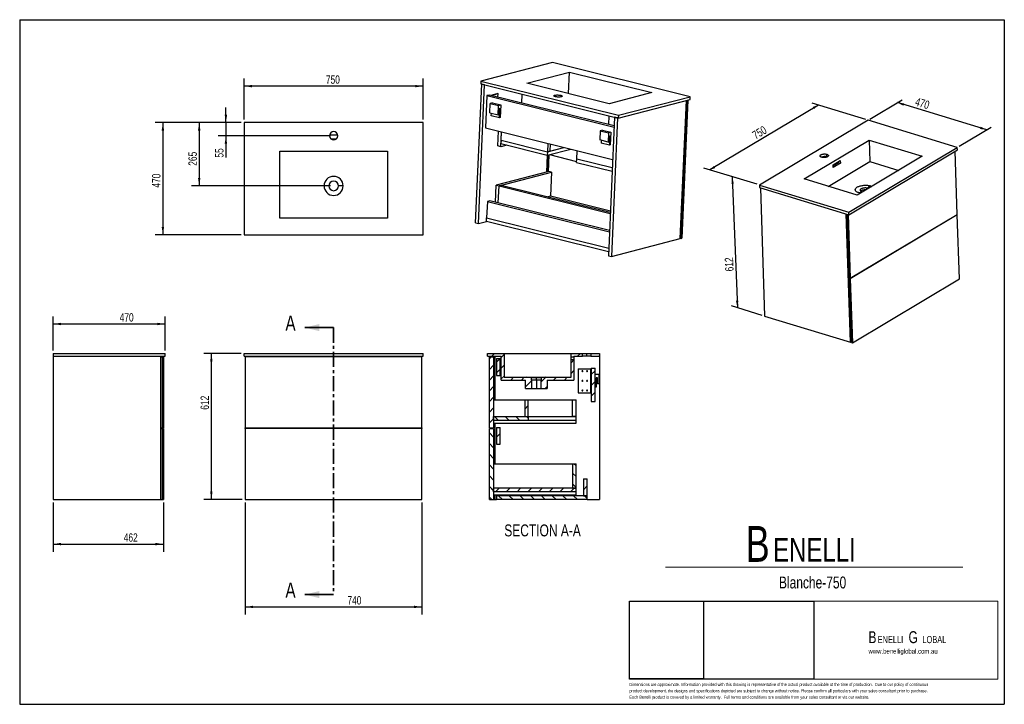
# Model space of a CAD drawing. Header units: millimetres. Extents: x 3 to 415, y 5 to 292.
import ezdxf

# ---------------------------------------------------------------- set-up
doc = ezdxf.new("R2010")
doc.units = ezdxf.units.MM
doc.linetypes.add('CENTER', pattern=[10.16, 6.35, -1.27, 1.27, -1.27])
doc.layers.add('FORMAT', color=179, linetype='Continuous')
doc.layers.add('LAYER_1', color=179, linetype='Continuous')
doc.styles.add('SLDTEXTSTYLE0', font='TXT', dxfattribs={"width": 0.75})
doc.dimstyles.new('SLDDIMSTYLE0', dxfattribs={"dimtxt": 3.5, "dimasz": 3.302, "dimexe": 0, "dimexo": 0.0625, "dimgap": 0.875, "dimtad": 1, "dimlfac": 10, "dimrnd": 1e-09, "dimzin": 12, "dimdsep": 46, "dimtxsty": 'SLDTEXTSTYLE0', "dimsah": 1, "dimcen": 0.09, "dimadec": 0, "dimazin": 3, "dimtfac": 1, "dimtdec": 0, "dimtofl": 0, "dimtmove": 0, "dimatfit": 3, "dimfxl": 0, "dimfrac": 2, "dimtolj": 1, "dimtzin": 12, "dimarcsym": 0})
doc.dimstyles.new('SLDDIMSTYLE1', dxfattribs={"dimtxt": 3.5, "dimasz": 3.302, "dimexe": 0, "dimexo": 0.0625, "dimgap": 0.875, "dimtad": 1, "dimlfac": 10, "dimrnd": 1e-09, "dimzin": 12, "dimdsep": 46, "dimtxsty": 'SLDTEXTSTYLE0', "dimsah": 1, "dimcen": 0.09, "dimadec": 0, "dimazin": 3, "dimtfac": 1, "dimtdec": 0, "dimtmove": 0, "dimatfit": 0, "dimfxl": 0, "dimfrac": 2, "dimtolj": 1, "dimtzin": 12, "dimarcsym": 0})

# ---------------------------------------------------------------- blocks, each defined once
blk = doc.blocks.new('Block8')
at = {"layer": 'FORMAT', "color": 179, "lineweight": 18}
for p, q in [((407.62, 51.8), (253.44, 51.8)), ((253.44, 51.8), (253.44, 19.17)), ((407.62, 19.17), (407.62, 51.8)), ((253.44, 19.17), (407.62, 19.17))]:
    blk.add_line(p, q, dxfattribs=at)
blk = doc.blocks.new('BLOCK 2')
at = {"layer": 'LAYER_1', "color": 179, "lineweight": 18}
for p, q in [((407.62, 51.8), (253.44, 51.8)), ((253.44, 51.8), (253.44, 19.17)), ((407.62, 19.17), (407.62, 51.8)), ((253.44, 19.17), (407.62, 19.17))]:
    blk.add_line(p, q, dxfattribs=at)
at = {"color": 7, "linetype": 'Continuous'}
blk.add_blockref('Block8', (0, 0), dxfattribs=at)
blk = doc.blocks.new('SW_NOTE_0')
at = {"layer": 'FORMAT', "color": 0, "attachment_point": 1, "style": 'SLDTEXTSTYLE0'}
for s, insert, char_height in [('B', (0, 19.34), 15), ('ENELLI', (11.48, 14.36), 10)]:
    blk.add_mtext(s, dxfattribs=dict(at, insert=insert, char_height=char_height))
blk = doc.blocks.new('SW_NOTE_0_1')
at = {"layer": 'FORMAT', "color": 0, "attachment_point": 1, "style": 'SLDTEXTSTYLE0'}
for s, insert, char_height in [('B', (0, 6.45), 5), ('ENELLI', (3.83, 4.45), 3), ('G', (16.78, 6.45), 5), ('LOBAL', (22.59, 4.45), 3)]:
    blk.add_mtext(s, dxfattribs=dict(at, insert=insert, char_height=char_height))
blk = doc.blocks.new('_D')
at = {"layer": 'FORMAT'}
for p, q in [((95.66, 249.12), (59.76, 249.12)), ((62.93, 249.12), (62.93, 202.12)), ((95.66, 202.12), (59.76, 202.12))]:
    blk.add_line(p, q, dxfattribs=at)
for points in [[(62.93, 249.12), (62.42, 245.81), (63.44, 245.81)], [(62.93, 202.12), (63.44, 205.42), (62.42, 205.42)]]:
    blk.add_solid(points, dxfattribs=at)
at = {"layer": 'FORMAT', "insert": (58.42, 221.88), "char_height": 3.5, "attachment_point": 1, "rotation": 90, "style": 'SLDTEXTSTYLE0'}
blk.add_mtext('470', dxfattribs=at)
blk = doc.blocks.new('_D_1')
at = {"layer": 'FORMAT'}
for p, q in [((96.93, 250.39), (96.93, 267.58)), ((171.93, 264.41), (96.93, 264.41)), ((171.93, 250.39), (171.93, 267.58))]:
    blk.add_line(p, q, dxfattribs=at)
for points in [[(96.93, 264.41), (100.23, 263.9), (100.23, 264.91)], [(171.93, 264.41), (168.63, 264.91), (168.63, 263.9)]]:
    blk.add_solid(points, dxfattribs=at)
at = {"layer": 'FORMAT', "insert": (131.19, 268.92), "char_height": 3.5, "attachment_point": 1, "style": 'SLDTEXTSTYLE0'}
blk.add_mtext('750', dxfattribs=at)
blk = doc.blocks.new('_D_2')
at = {"layer": 'FORMAT'}
for p, q in [((89.31, 249.12), (89.31, 255.47)), ((95.66, 249.12), (86.14, 249.12)), ((89.31, 249.12), (89.31, 243.62)), ((133.16, 243.62), (86.14, 243.62)), ((89.31, 243.62), (89.31, 234.46))]:
    blk.add_line(p, q, dxfattribs=at)
for points in [[(89.31, 249.12), (89.82, 252.42), (88.81, 252.42)], [(89.31, 243.62), (88.81, 240.31), (89.82, 240.31)]]:
    blk.add_solid(points, dxfattribs=at)
at = {"layer": 'FORMAT', "insert": (84.8, 234.46), "char_height": 3.5, "attachment_point": 1, "rotation": 90, "style": 'SLDTEXTSTYLE0'}
blk.add_mtext('55', dxfattribs=at)
blk = doc.blocks.new('_D_3')
at = {"layer": 'FORMAT'}
for p, q in [((95.66, 249.12), (74.96, 249.12)), ((78.14, 249.12), (78.14, 222.62)), ((133.16, 222.62), (74.96, 222.62))]:
    blk.add_line(p, q, dxfattribs=at)
for points in [[(78.14, 249.12), (77.63, 245.81), (78.65, 245.81)], [(78.14, 222.62), (78.65, 225.92), (77.63, 225.92)]]:
    blk.add_solid(points, dxfattribs=at)
at = {"layer": 'FORMAT', "insert": (73.63, 231.06), "char_height": 3.5, "attachment_point": 1, "rotation": 90, "style": 'SLDTEXTSTYLE0'}
blk.add_mtext('265', dxfattribs=at)
blk = doc.blocks.new('_D_4')
at = {"layer": 'FORMAT'}
for p, q in [((97.43, 89.97), (97.43, 43.07)), ((171.43, 89.97), (171.43, 43.07)), ((97.43, 46.24), (171.43, 46.24))]:
    blk.add_line(p, q, dxfattribs=at)
for points in [[(97.43, 46.24), (100.73, 45.74), (100.73, 46.75)], [(171.43, 46.24), (168.13, 46.75), (168.13, 45.74)]]:
    blk.add_solid(points, dxfattribs=at)
at = {"layer": 'FORMAT', "insert": (140.2, 50.76), "char_height": 3.5, "attachment_point": 1, "style": 'SLDTEXTSTYLE0'}
blk.add_mtext('740', dxfattribs=at)
blk = doc.blocks.new('_D_5')
at = {"layer": 'FORMAT'}
for p, q in [((95.66, 152.44), (80.04, 152.44)), ((83.22, 91.24), (83.22, 152.44)), ((96.16, 91.24), (80.04, 91.24))]:
    blk.add_line(p, q, dxfattribs=at)
for points in [[(83.22, 152.44), (82.71, 149.14), (83.73, 149.14)], [(83.22, 91.24), (83.73, 94.55), (82.71, 94.55)]]:
    blk.add_solid(points, dxfattribs=at)
at = {"layer": 'FORMAT', "insert": (78.71, 128.86), "char_height": 3.5, "attachment_point": 1, "rotation": 90, "style": 'SLDTEXTSTYLE0'}
blk.add_mtext('612', dxfattribs=at)
blk = doc.blocks.new('_D_6')
at = {"layer": 'FORMAT'}
for p, q in [((16.93, 153.71), (16.93, 167.94)), ((63.93, 153.71), (63.93, 167.94)), ((16.93, 164.77), (63.93, 164.77))]:
    blk.add_line(p, q, dxfattribs=at)
for points in [[(16.93, 164.77), (20.23, 164.26), (20.23, 165.28)], [(63.93, 164.77), (60.63, 165.28), (60.63, 164.26)]]:
    blk.add_solid(points, dxfattribs=at)
at = {"layer": 'FORMAT', "insert": (44.82, 169.28), "char_height": 3.5, "attachment_point": 1, "style": 'SLDTEXTSTYLE0'}
blk.add_mtext('470', dxfattribs=at)
blk = doc.blocks.new('_D_7')
at = {"layer": 'FORMAT'}
for p, q in [((16.93, 89.97), (16.93, 69.38)), ((63.13, 89.97), (63.13, 69.38)), ((16.93, 72.56), (63.13, 72.56))]:
    blk.add_line(p, q, dxfattribs=at)
for points in [[(16.93, 72.56), (20.23, 72.05), (20.23, 73.07)], [(63.13, 72.56), (59.83, 73.07), (59.83, 72.05)]]:
    blk.add_solid(points, dxfattribs=at)
at = {"layer": 'FORMAT', "insert": (46.54, 77.07), "char_height": 3.5, "attachment_point": 1, "style": 'SLDTEXTSTYLE0'}
blk.add_mtext('462', dxfattribs=at)
blk = doc.blocks.new('_D_8')
at = {"layer": 'FORMAT'}
for p, q in [((359.01, 250.61), (372.48, 258.65)), ((407.91, 246.12), (370.55, 257.5)), ((396.37, 239.23), (409.83, 247.27))]:
    blk.add_line(p, q, dxfattribs=at)
for points in [[(370.55, 257.5), (373.03, 256.22), (373.32, 257.19)], [(407.91, 246.12), (405.43, 247.41), (405.13, 246.44)]]:
    blk.add_solid(points, dxfattribs=at)
at = {"layer": 'FORMAT', "insert": (378.68, 259.74), "char_height": 3.5, "attachment_point": 1, "rotation": 343.055, "style": 'SLDTEXTSTYLE0'}
blk.add_mtext('470', dxfattribs=at)
blk = doc.blocks.new('_D_9')
at = {"layer": 'FORMAT'}
for p, q in [((337.41, 256.5), (291.95, 229.33)), ((357.23, 250.46), (334.89, 257.27)), ((311.77, 223.29), (289.43, 230.1))]:
    blk.add_line(p, q, dxfattribs=at)
for points in [[(337.41, 256.5), (335.15, 255.74), (335.67, 254.86)], [(291.95, 229.33), (294.21, 230.09), (293.69, 230.97)]]:
    blk.add_solid(points, dxfattribs=at)
at = {"layer": 'FORMAT', "insert": (309.34, 244.98), "char_height": 3.5, "attachment_point": 1, "rotation": 30.8573, "style": 'SLDTEXTSTYLE0'}
blk.add_mtext('750', dxfattribs=at)
blk = doc.blocks.new('_D_10')
at = {"layer": 'FORMAT'}
for p, q in [((311.77, 223.29), (298.86, 227.23)), ((301.38, 226.46), (303.53, 171.55)), ((313.92, 168.39), (301.01, 172.32))]:
    blk.add_line(p, q, dxfattribs=at)
for points in [[(301.38, 226.46), (300.99, 223.48), (302.01, 223.52)], [(303.53, 171.55), (303.92, 174.54), (302.91, 174.5)]]:
    blk.add_solid(points, dxfattribs=at)
at = {"layer": 'FORMAT', "insert": (298.42, 186.73), "char_height": 3.5, "attachment_point": 1, "rotation": 92.2384, "style": 'SLDTEXTSTYLE0'}
blk.add_mtext('612', dxfattribs=at)

msp = doc.modelspace()

# ---------------------------------------------------------------- hatches: boundary and pattern name
at = {"layer": 'FORMAT', "linetype": 'Continuous', "lineweight": 18}
h = msp.add_hatch(dxfattribs=at)
h.set_pattern_fill('ANSI31', color=256, style=0)
h.paths.add_polyline_path([(217.3095, 137.744), (217.3095, 141.244), (217.3319, 141.244), (217.3319, 142.144), (215.3319, 142.444), (205.8319, 142.444), (205.8319, 152.444), (198.8319, 152.444), (198.8319, 151.244), (204.6319, 151.244), (204.6319, 141.244), (214.8319, 141.244), (214.8319, 137.744)], flags=0)
h = msp.add_hatch(dxfattribs=at)
h.set_pattern_fill('ANSI31', color=256, style=0)
h.paths.add_polyline_path([(201.4319, 121.244), (201.4319, 151.044), (199.6319, 151.044), (199.6319, 121.244)], flags=0)
h = msp.add_hatch(dxfattribs=at)
h.set_pattern_fill('ANSI31', color=256, style=0)
h.paths.add_polyline_path([(202.6319, 143.244), (204.2319, 143.244), (204.2319, 150.244), (202.6319, 150.244)], flags=0)
h = msp.add_hatch(dxfattribs=at)
h.set_pattern_fill('ANSI31', color=256, style=0)
h.paths.add_polyline_path([(221.3543, 141.244), (221.3543, 137.744), (223.8319, 137.744), (223.8319, 141.244), (235.0319, 141.244), (235.0319, 149.744), (233.8319, 149.744), (233.8319, 142.444), (223.3319, 142.444), (221.3319, 142.144), (221.3319, 141.244)], flags=0)
h = msp.add_hatch(dxfattribs=at)
h.set_pattern_fill('ANSI31', color=256, style=0)
h.paths.add_polyline_path([(235.0319, 150.944), (235.0319, 151.244), (238.5819, 151.244), (238.5819, 152.444), (233.8319, 152.444), (233.8319, 150.944)], flags=0)
h = msp.add_hatch(dxfattribs=at)
h.set_pattern_fill('ANSI31', color=256, style=0)
h.paths.add_polyline_path([(242.0819, 152.444), (242.0819, 151.244), (245.8319, 151.244), (245.8319, 152.444)], flags=0)
h = msp.add_hatch(dxfattribs=at)
h.set_pattern_fill('ANSI31', color=256, style=0)
h.paths.add_polyline_path([(242.3319, 132.244), (243.9319, 132.244), (243.9319, 146.244), (242.3319, 146.244)], flags=0)
h = msp.add_hatch(dxfattribs=at)
h.set_pattern_fill('ANSI31', color=256, style=0)
h.paths.add_polyline_path([(215.9319, 132.994), (214.4319, 132.994), (214.4319, 125.994), (215.9319, 125.994)], flags=0)
h = msp.add_hatch(dxfattribs=at)
h.set_pattern_fill('ANSI31', color=256, angle=90, style=0)
h.paths.add_polyline_path([(201.4319, 125.994), (201.4319, 124.494), (215.9319, 124.494), (215.9319, 125.994)], flags=0)
h = msp.add_hatch(dxfattribs=at)
h.set_pattern_fill('ANSI31', color=256, angle=90, style=0)
h.paths.add_polyline_path([(201.4319, 91.244), (201.4319, 121.044), (199.6319, 121.044), (199.6319, 91.244)], flags=0)
h = msp.add_hatch(dxfattribs=at)
h.set_pattern_fill('ANSI31', color=256, style=0)
h.paths.add_polyline_path([(202.6319, 114.444), (204.2319, 114.444), (204.2319, 121.444), (202.6319, 121.444)], flags=0)
h = msp.add_hatch(dxfattribs=at)
h.set_pattern_fill('ANSI31', color=256, angle=90, style=0)
h.paths.add_polyline_path([(235.9319, 106.194), (234.4319, 106.194), (234.4319, 95.994), (235.9319, 95.994)], flags=0)
h = msp.add_hatch(dxfattribs=at)
h.set_pattern_fill('ANSI31', color=256, style=0)
h.paths.add_polyline_path([(239.0319, 92.844), (240.6319, 92.844), (240.6319, 99.844), (239.0319, 99.844)], flags=0)
h = msp.add_hatch(dxfattribs=at)
h.set_pattern_fill('ANSI31', color=256, style=0)
h.paths.add_polyline_path([(235.9319, 94.494), (235.9319, 95.994), (201.4319, 95.994), (201.4319, 94.494)], flags=0)
h = msp.add_hatch(dxfattribs=at)
h.set_pattern_fill('ANSI31', color=256, angle=90, style=0)
h.paths.add_polyline_path([(240.6319, 91.244), (240.6319, 92.844), (202.6319, 92.844), (202.6319, 91.244)], flags=0)

# ---------------------------------------------------------------- linework, layer by layer
at = {"color": 7, "linetype": 'Continuous', "lineweight": 25}
for p, q in [((226.1131, 274.2906), (196.0876, 266.5158)), ((283.7261, 259.9715), (226.1131, 274.2906)), ((215.2763, 265.6371), (233.1638, 270.2689)), ((232.7707, 261.2891), (233.1638, 270.2689)), ((233.1638, 270.2689), (267.7316, 261.6774)), ((193.8795, 207.2053), (196.4209, 265.2593)), ((195.1085, 206.8998), (197.65, 264.9538)), ((196.0876, 266.5158), (196.0368, 265.3548)), ((196.0368, 265.3548), (253.6498, 251.0357)), ((196.0876, 266.5158), (253.7007, 252.1968)), ((197.65, 264.9538), (196.4209, 265.2593)), ((249.8441, 257.0456), (215.2763, 265.6371)), ((198.652, 260.4303), (198.059, 246.8844)), ((199.6741, 260.695), (198.652, 260.4303)), ((198.652, 260.4303), (251.8516, 247.2081)), ((251.874, 247.7213), (199.6741, 260.695)), ((203.175, 261.3145), (200.2396, 260.5544)), ((200.3548, 260.5258), (203.2903, 261.2859)), ((202.1419, 260.0816), (202.1425, 260.0905)), ((202.2577, 260.0619), (202.1425, 260.0905)), ((202.2577, 260.0619), (202.2572, 260.053)), ((203.175, 261.3145), (203.2903, 261.2859)), ((203.2257, 259.8123), (203.2903, 261.2859)), ((213.2228, 257.3276), (213.3854, 261.043)), ((267.7316, 261.6774), (249.8441, 257.0456)), ((253.7007, 252.1968), (283.7261, 259.9715)), ((283.6753, 258.8105), (283.7261, 259.9715)), ((199.8766, 253.282), (200.046, 257.1523)), ((201.0042, 257.4004), (200.046, 257.1523)), ((200.046, 257.1523), (203.5028, 256.2932)), ((201.0042, 257.4004), (204.461, 256.5413)), ((203.3333, 252.4229), (203.5028, 256.2932)), ((203.5028, 256.2932), (204.461, 256.5413)), ((204.461, 256.5413), (204.2281, 251.2197)), ((253.6498, 251.0357), (283.6753, 258.8105)), ((279.5998, 200.5542), (282.1326, 258.411)), ((282.452, 258.4937), (281.19, 229.6639)), ((282.7715, 258.5764), (281.5094, 229.7466)), ((199.8766, 253.282), (203.3333, 252.4229)), ((200.4519, 251.9961), (200.5014, 253.1268)), ((203.9086, 251.137), (200.4519, 251.9961)), ((203.6528, 252.5056), (203.3333, 252.4229)), ((203.7586, 254.9245), (203.6528, 252.5056)), ((204.0781, 255.0072), (203.7586, 254.9245)), ((203.9086, 251.137), (204.0781, 255.0072)), ((249.6342, 248.278), (249.7969, 251.9933)), ((253.7007, 252.1968), (253.6498, 251.0357)), ((96.9317, 249.1164), (96.9317, 202.1164)), ((171.9317, 249.1164), (96.9317, 249.1164)), ((171.9317, 202.1164), (171.9317, 249.1164)), ((204.2281, 251.2197), (203.9086, 251.137)), ((252.0367, 251.4366), (249.4952, 193.3826)), ((253.2657, 251.1312), (250.7243, 193.0772)), ((253.2657, 251.1312), (252.0367, 251.4366)), ((358.2426, 250.1504), (312.7783, 222.9866)), ((395.5958, 238.7696), (358.2426, 250.1504)), ((136.1558, 243.9164), (132.7076, 243.9164)), ((198.059, 246.8844), (251.2586, 233.6622)), ((203.2473, 239.3367), (203.5183, 245.5275)), ((204.3995, 239.0503), (204.6705, 245.2411)), ((204.5181, 241.7595), (204.6705, 245.2411)), ((246.0596, 245.7161), (245.8902, 241.8459)), ((247.0178, 245.9643), (246.0596, 245.7161)), ((246.0596, 245.7161), (249.5164, 244.857)), ((247.0178, 245.9643), (250.4746, 245.1051)), ((249.5164, 244.857), (249.3469, 240.9867)), ((250.4746, 245.1051), (249.5164, 244.857)), ((249.6664, 241.0694), (249.7723, 243.4884)), ((249.7723, 243.4884), (250.0917, 243.5711)), ((250.0917, 243.5711), (249.9222, 239.7008)), ((250.4746, 245.1051), (250.2417, 239.7835)), ((133.2602, 242.3164), (135.6033, 242.3164)), ((204.3995, 239.0503), (203.2473, 239.3367)), ((206.9051, 239.6991), (204.3995, 239.0503)), ((204.5181, 241.7595), (204.4546, 240.3082)), ((204.4546, 240.3082), (223.8894, 235.4779)), ((204.5181, 241.7595), (223.9529, 236.9292)), ((224.1053, 240.4108), (223.9529, 236.9292)), ((225.0425, 240.1779), (224.9112, 237.1773)), ((249.3469, 240.9867), (245.8902, 241.8459)), ((246.515, 241.6906), (246.4655, 240.5599)), ((249.9222, 239.7008), (246.4655, 240.5599)), ((249.3469, 240.9867), (249.6664, 241.0694)), ((250.2417, 239.7835), (249.9222, 239.7008)), ((331.4082, 225.5136), (358.6867, 241.8119)), ((358.6867, 241.8119), (380.9397, 235.0318)), ((358.6867, 241.8119), (358.9879, 232.8108)), ((111.9317, 209.1164), (111.9317, 237.1164)), ((111.9317, 237.1164), (156.9317, 237.1164)), ((156.9317, 237.1164), (156.9317, 209.1164)), ((223.7126, 228.3738), (224.0251, 235.513)), ((223.8894, 235.4779), (233.7157, 238.0223)), ((223.9529, 236.9292), (223.8894, 235.4779)), ((223.9529, 236.9292), (230.8882, 238.725)), ((224.9112, 237.1773), (223.9529, 236.9292)), ((224.0624, 228.4644), (224.3749, 235.6036)), ((224.5655, 235.6529), (224.253, 228.5137)), ((224.7706, 235.706), (236.1995, 232.8655)), ((224.9112, 237.1773), (230.8882, 238.725)), ((236.2437, 233.8745), (236.3961, 237.3561)), ((340.9785, 234.7904), (340.9424, 235.8705)), ((350.1316, 211.6058), (395.5958, 238.7696)), ((350.1677, 210.5257), (395.6319, 237.6894)), ((380.9397, 235.0318), (353.6612, 218.7336)), ((395.5965, 210.6989), (394.7118, 237.1397)), ((395.6319, 237.6894), (395.5958, 238.7696)), ((236.1802, 232.4231), (236.2437, 233.8745)), ((236.1802, 232.4231), (251.0426, 228.7292)), ((251.1061, 230.1806), (236.2437, 233.8745)), ((341.1305, 234.7378), (340.9785, 234.7904)), ((341.5849, 222.413), (358.9879, 232.8108)), ((343.5771, 231.4072), (346.6081, 233.2181)), ((343.6133, 230.327), (343.5771, 231.4072)), ((343.585, 231.1706), (345.6905, 232.4285)), ((346.6442, 232.1379), (343.6133, 230.327)), ((345.6905, 232.4285), (345.6826, 232.6651)), ((345.6905, 232.4285), (346.6442, 232.1379)), ((346.6081, 233.2181), (346.6442, 232.1379)), ((358.9879, 232.8108), (371.0641, 229.1314)), ((224.5671, 228.5951), (202.5272, 222.8881)), ((203.6795, 222.6017), (225.7194, 228.3087)), ((225.7194, 228.3087), (224.5671, 228.5951)), ((225.7194, 228.3087), (225.2874, 218.4395)), ((281.1815, 229.4704), (279.9193, 200.6369)), ((281.5009, 229.5531), (280.2387, 200.7196)), ((280.8691, 229.548), (281.1815, 229.4704)), ((280.8761, 229.7084), (281.5009, 229.5531)), ((280.8776, 229.7415), (281.19, 229.6639)), ((281.5009, 229.5531), (281.1815, 229.4704)), ((281.19, 229.6639), (281.5094, 229.7466)), ((202.2147, 215.7498), (202.5272, 222.8881)), ((202.5272, 222.8881), (203.6795, 222.6017)), ((204.6377, 222.8498), (203.6795, 222.6017)), ((250.2885, 211.5038), (204.6377, 222.8498)), ((312.7783, 222.9866), (350.1316, 211.6058)), ((312.7783, 222.9866), (312.8145, 221.9065)), ((353.6612, 218.7336), (331.4082, 225.5136)), ((132.4317, 222.6164), (130.4317, 222.6164)), ((138.4317, 222.6164), (136.4317, 222.6164)), ((203.367, 215.4634), (203.6795, 222.6017)), ((203.6795, 222.6017), (250.2675, 211.0228)), ((312.8145, 221.9065), (350.1677, 210.5257)), ((313.1268, 221.8113), (314.9245, 168.0813)), ((355.6691, 220.1562), (354.4477, 219.7019)), ((359.2972, 222.5993), (358.0939, 221.6049)), ((198.7948, 216.0811), (198.4983, 209.3081)), ((199.8169, 216.3458), (198.7948, 216.0811)), ((198.7948, 216.0811), (249.9325, 203.3714)), ((249.955, 203.8845), (199.8169, 216.3458)), ((223.8648, 218.0712), (225.2874, 218.4395)), ((225.2874, 218.4395), (250.3198, 212.218)), ((350.8472, 157.1363), (349.0495, 210.8664)), ((350.9684, 157.2088), (349.1744, 210.8283)), ((349.4469, 210.7453), (350.3411, 184.0184)), ((349.8442, 210.6242), (350.7384, 183.8973)), ((350.1677, 210.5257), (350.1316, 211.6058)), ((350.7384, 183.8973), (395.5965, 210.6989)), ((395.6025, 210.5189), (350.7445, 183.7173)), ((395.399, 210.5809), (395.6025, 210.5189)), ((396.4999, 183.6958), (395.6025, 210.5189)), ((156.9317, 209.1164), (111.9317, 209.1164)), ((193.8795, 207.2053), (195.1085, 206.8998)), ((195.1085, 206.8998), (198.4305, 207.76)), ((198.4305, 207.76), (198.4983, 209.3081)), ((249.5682, 195.0503), (198.4305, 207.76)), ((198.4983, 209.3081), (249.636, 196.5984)), ((96.9317, 202.1164), (171.9317, 202.1164)), ((349.6197, 205.5781), (349.3554, 205.4201)), ((349.6897, 203.4879), (349.4172, 203.5709)), ((250.7243, 193.0772), (279.5998, 200.5542)), ((279.6069, 200.7145), (279.9193, 200.6369)), ((279.9193, 200.6369), (280.2387, 200.7196)), ((349.9188, 196.6389), (349.6464, 196.7219)), ((349.6741, 195.8932), (349.9465, 195.8102)), ((249.4952, 193.3826), (250.7243, 193.0772)), ((350.2417, 186.9891), (349.9692, 187.0721)), ((350.1384, 187.0206), (349.9742, 186.9225)), ((350.0119, 185.7978), (350.2763, 185.9558)), ((350.3411, 184.0184), (350.7384, 183.8973)), ((350.5446, 183.9564), (350.3471, 183.8384)), ((350.3471, 183.8384), (351.2445, 157.0153)), ((350.7445, 183.7173), (350.3471, 183.8384)), ((350.4323, 183.9906), (350.4356, 183.8913)), ((350.7445, 183.7173), (351.6419, 156.8942)), ((351.6419, 156.8942), (396.4999, 183.6958)), ((350.4871, 179.655), (350.2227, 179.4971)), ((350.7259, 172.5161), (350.4535, 172.5991)), ((350.4812, 171.7704), (350.7536, 171.6874)), ((314.9245, 168.0813), (350.8472, 157.1363)), ((350.8472, 157.1363), (350.9684, 157.2088)), ((351.1451, 159.986), (350.8727, 160.069)), ((350.8732, 160.0548), (350.8887, 160.0641)), ((351.1857, 158.7726), (350.9214, 158.6146)), ((351.2445, 157.0153), (351.6419, 156.8942)), ((16.9299, 152.444), (16.9299, 151.244)), ((16.9299, 152.444), (63.9299, 152.444)), ((16.9299, 151.244), (16.9299, 91.244)), ((16.9299, 151.244), (63.9299, 151.244)), ((62.1299, 91.244), (62.1299, 151.244)), ((62.1299, 151.044), (62.6299, 151.044)), ((63.1299, 151.044), (62.6299, 151.044)), ((62.6299, 151.044), (62.6299, 121.244)), ((63.1299, 151.044), (63.1299, 121.244)), ((63.9299, 151.244), (63.9299, 152.444)), ((96.9317, 151.244), (96.9317, 152.444)), ((96.9317, 152.444), (171.9317, 152.444)), ((96.9317, 151.244), (171.9317, 151.244)), ((97.4317, 151.044), (97.4317, 151.244)), ((97.4317, 151.044), (97.4317, 121.244)), ((171.4317, 151.044), (97.4317, 151.044)), ((97.6317, 151.044), (97.6317, 151.244)), ((99.0317, 151.044), (99.0317, 151.244)), ((110.7317, 151.244), (110.7317, 151.044)), ((158.1317, 151.044), (158.1317, 151.244)), ((169.8317, 151.044), (169.8317, 151.244)), ((171.2317, 151.244), (171.2317, 151.044)), ((171.4317, 151.244), (171.4317, 151.044)), ((171.4317, 121.244), (171.4317, 151.044)), ((171.9317, 151.244), (171.9317, 152.444)), ((198.8319, 151.244), (198.8319, 152.444)), ((198.8319, 152.444), (205.8319, 152.444)), ((198.8319, 151.244), (204.6319, 151.244)), ((199.6319, 121.244), (199.6319, 151.044)), ((199.6319, 151.044), (201.4319, 151.044)), ((200.6319, 151.044), (200.6319, 151.244)), ((201.4319, 151.044), (201.4319, 121.244)), ((202.0319, 132.994), (202.0319, 151.244)), ((202.6319, 150.244), (202.6319, 143.244)), ((202.6319, 150.244), (204.2319, 150.244)), ((204.2319, 143.244), (204.2319, 150.244)), ((204.2319, 150.044), (204.3819, 150.044)), ((204.3819, 146.044), (204.3819, 150.044)), ((204.3819, 150.044), (204.6319, 150.044)), ((204.6319, 141.244), (204.6319, 151.244)), ((205.8319, 152.444), (205.8319, 142.444)), ((205.8319, 152.444), (233.8319, 152.444)), ((233.8319, 150.944), (233.8319, 152.444)), ((233.8319, 152.444), (238.5819, 152.444)), ((233.8319, 150.944), (235.0319, 150.944)), ((233.8319, 149.744), (233.8319, 150.944)), ((233.8319, 142.444), (233.8319, 149.744)), ((235.0319, 149.744), (233.8319, 149.744)), ((235.0319, 151.244), (238.5819, 151.244)), ((235.0319, 151.244), (235.0319, 150.944)), ((235.0319, 150.944), (235.0319, 149.744)), ((235.0319, 149.744), (235.0319, 141.244)), ((238.5819, 151.244), (238.5819, 152.444)), ((238.5819, 152.444), (240.3319, 152.444)), ((240.3319, 151.244), (238.5819, 151.244)), ((240.3319, 152.444), (240.3319, 151.244)), ((240.3319, 152.444), (242.0819, 152.444)), ((242.0819, 151.244), (240.3319, 151.244)), ((242.0819, 152.444), (242.0819, 151.244)), ((242.0819, 152.444), (245.8319, 152.444)), ((242.0819, 151.244), (245.8319, 151.244)), ((245.8319, 152.444), (245.8319, 151.244)), ((245.8319, 151.244), (245.8319, 91.244)), ((204.2319, 146.044), (204.3819, 146.044)), ((204.3819, 146.044), (204.6319, 146.044)), ((236.8319, 145.944), (236.8319, 135.944)), ((236.8319, 145.944), (242.1319, 145.944)), ((242.1319, 145.944), (242.1319, 135.944)), ((242.1819, 145.944), (242.1319, 145.944)), ((242.1819, 135.944), (242.1819, 145.944)), ((242.3319, 145.944), (242.1819, 145.944)), ((242.3319, 146.244), (242.3319, 132.244)), ((242.3319, 146.244), (243.9319, 146.244)), ((243.9319, 132.244), (243.9319, 146.244)), ((202.6319, 143.244), (204.2319, 143.244)), ((204.6319, 141.244), (214.8319, 141.244)), ((205.8319, 142.444), (215.3319, 142.444)), ((214.8319, 137.744), (214.8319, 141.244)), ((215.3319, 142.444), (219.3319, 142.444)), ((217.3319, 142.144), (215.3319, 142.444)), ((217.3095, 141.244), (217.3095, 137.744)), ((217.3095, 141.244), (217.3319, 141.244)), ((219.3319, 142.144), (217.3319, 142.144)), ((217.3319, 141.244), (217.3319, 142.144)), ((219.3319, 141.244), (217.3319, 141.244)), ((219.3319, 142.144), (219.3319, 142.444)), ((219.3319, 142.444), (223.3319, 142.444)), ((221.3319, 142.144), (219.3319, 142.144)), ((219.3319, 141.244), (219.3319, 142.144)), ((221.3319, 141.244), (219.3319, 141.244)), ((219.3319, 141.244), (219.3319, 137.744)), ((223.3319, 142.444), (221.3319, 142.144)), ((221.3319, 142.144), (221.3319, 141.244)), ((221.3319, 141.244), (221.3543, 141.244)), ((221.3543, 137.744), (221.3543, 141.244)), ((223.3319, 142.444), (233.8319, 142.444)), ((223.8319, 141.244), (223.8319, 137.744)), ((223.8319, 141.244), (235.0319, 141.244)), ((243.9319, 143.744), (245.4319, 143.744)), ((244.9319, 142.244), (244.4319, 142.244)), ((244.4319, 142.244), (244.4319, 138.244)), ((244.9319, 139.744), (244.9319, 142.244)), ((245.4319, 143.744), (245.4319, 139.744)), ((214.8319, 137.744), (217.3095, 137.744)), ((217.3095, 137.744), (219.3319, 137.744)), ((219.3319, 137.744), (221.3543, 137.744)), ((221.3543, 137.744), (223.8319, 137.744)), ((244.4319, 138.244), (243.9319, 138.244)), ((245.4319, 139.744), (244.9319, 139.744)), ((201.4319, 132.994), (214.4319, 132.994)), ((214.4319, 132.994), (214.4319, 125.994)), ((214.4319, 132.994), (215.9319, 132.994)), ((215.9319, 125.994), (215.9319, 132.994)), ((215.9319, 132.994), (234.4319, 132.994)), ((234.4319, 125.994), (234.4319, 132.994)), ((234.4319, 132.994), (235.9319, 132.994)), ((235.9319, 125.994), (235.9319, 132.994)), ((236.8319, 135.944), (242.1319, 135.944)), ((242.1319, 135.944), (242.1819, 135.944)), ((242.1819, 135.944), (242.3319, 135.944)), ((242.3319, 132.244), (243.9319, 132.244)), ((201.4319, 125.994), (215.9319, 125.994)), ((201.4319, 124.494), (201.4319, 125.994)), ((201.4319, 124.494), (215.9319, 124.494)), ((214.4319, 125.994), (215.9319, 125.994)), ((215.9319, 125.994), (215.9319, 124.494)), ((215.9319, 125.994), (235.9319, 125.994)), ((215.9319, 125.994), (234.4319, 125.994)), ((215.9319, 124.494), (235.9319, 124.494)), ((235.9319, 125.994), (234.4319, 125.994)), ((235.9319, 124.494), (235.9319, 125.994)), ((235.9319, 123.194), (235.9319, 124.494)), ((62.1299, 121.244), (62.6299, 121.244)), ((62.1299, 121.044), (62.6299, 121.044)), ((62.6299, 121.244), (63.1299, 121.244)), ((62.6299, 121.044), (62.6299, 91.244)), ((63.1299, 121.044), (62.6299, 121.044)), ((63.1299, 121.044), (63.1299, 91.244)), ((97.4317, 121.044), (97.4317, 121.244)), ((97.4317, 121.244), (171.4317, 121.244)), ((171.4317, 121.044), (97.4317, 121.044)), ((97.4317, 121.044), (97.4317, 91.244)), ((97.6317, 121.044), (97.6317, 121.244)), ((99.0317, 121.044), (99.0317, 121.244)), ((169.8317, 121.044), (169.8317, 121.244)), ((171.2317, 121.244), (171.2317, 121.044)), ((171.4317, 121.244), (171.4317, 121.044)), ((171.4317, 91.244), (171.4317, 121.044)), ((199.6319, 121.244), (201.4319, 121.244)), ((199.6319, 121.044), (201.4319, 121.044)), ((199.6319, 91.244), (199.6319, 121.044)), ((200.6319, 121.044), (200.6319, 121.244)), ((201.4319, 123.194), (235.9319, 123.194)), ((201.4319, 121.044), (201.4319, 91.244)), ((202.0319, 106.194), (202.0319, 123.194)), ((202.6319, 121.444), (204.2319, 121.444)), ((202.6319, 121.444), (202.6319, 114.444)), ((204.2319, 114.444), (204.2319, 121.444)), ((202.6319, 114.444), (204.2319, 114.444)), ((201.4319, 106.194), (234.4319, 106.194)), ((234.4319, 106.194), (235.9319, 106.194)), ((234.4319, 106.194), (234.4319, 95.994)), ((235.9319, 95.994), (235.9319, 106.194)), ((239.0319, 99.844), (240.6319, 99.844)), ((239.0319, 99.844), (239.0319, 92.844)), ((240.6319, 92.844), (240.6319, 99.844)), ((201.4319, 94.494), (201.4319, 95.994)), ((235.9319, 95.994), (201.4319, 95.994)), ((234.4319, 95.994), (235.9319, 95.994)), ((235.9319, 94.494), (235.9319, 95.994)), ((16.9299, 91.244), (62.1299, 91.244)), ((62.1299, 91.244), (62.6299, 91.244)), ((62.6299, 91.244), (63.1299, 91.244)), ((97.4317, 91.244), (171.4317, 91.244)), ((199.6319, 91.244), (201.4319, 91.244)), ((235.9319, 94.494), (201.4319, 94.494)), ((201.4319, 93.194), (235.9319, 93.194)), ((201.4319, 91.244), (202.0319, 91.244)), ((202.0319, 91.244), (202.0319, 93.194)), ((202.0319, 91.244), (202.6319, 91.244)), ((202.6319, 92.844), (202.6319, 91.244)), ((240.6319, 92.844), (202.6319, 92.844)), ((240.6319, 91.244), (202.6319, 91.244)), ((235.9319, 93.194), (235.9319, 94.494)), ((239.0319, 92.844), (240.6319, 92.844)), ((240.6319, 91.244), (240.6319, 92.844)), ((240.6319, 91.244), (245.8319, 91.244))]:
    msp.add_line(p, q, dxfattribs=at)
at = {"color": 8, "linetype": 'Continuous', "lineweight": 25}
for p, q in [((227.0394, 260.0508), (227.0635, 260.6002)), ((358.0939, 221.6049), (358.1012, 221.3864))]:
    msp.add_line(p, q, dxfattribs=at)
at = {"color": 7, "linetype": 'Continuous', "lineweight": 35}
for p, q in [((134.4317, 163.268), (122.4317, 163.268)), ((134.4317, 51.42), (122.4317, 51.42))]:
    msp.add_line(p, q, dxfattribs=at)
at = {"color": 7, "linetype": 'CENTER', "lineweight": 35}
msp.add_line((134.4317, 163.268), (134.4317, 51.42), dxfattribs=at)
at = {"color": 7, "linetype": 'Continuous', "lineweight": 25, "flags": 128}
for points in [[(202.0288, 260.1097), (202.0456, 260.1423), (202.0889, 260.1949), (202.1384, 260.2223), (202.1867, 260.2203), (202.2263, 260.1891), (202.2512, 260.1334), (202.2577, 260.0619)], [(202.1425, 260.0905), (202.136, 260.1621), (202.1145, 260.2128)], [(229.7521, 259.932), (229.5793, 259.8942), (229.3826, 259.864), (229.1662, 259.842), (228.9342, 259.8285), (228.6916, 259.8241), (228.4432, 259.8286), (228.1941, 259.842), (227.9493, 259.864), (227.7138, 259.8942), (227.4925, 259.932), (227.2898, 259.9766), (227.1099, 260.0271), (226.9563, 260.0825), (226.8324, 260.1416), (226.7405, 260.2032), (226.6825, 260.2661), (226.6597, 260.3291), (226.6724, 260.3907), (226.7205, 260.4498), (226.8029, 260.5051), (226.918, 260.5556), (227.0635, 260.6002)], [(227.0635, 260.6002), (227.2362, 260.638), (227.4329, 260.6683), (227.6494, 260.6903), (227.8813, 260.7037), (228.1239, 260.7082), (228.3723, 260.7037), (228.6215, 260.6903), (228.8663, 260.6682), (229.1017, 260.638), (229.323, 260.6002), (229.5257, 260.5556), (229.7057, 260.5051), (229.8592, 260.4498), (229.9831, 260.3907), (230.075, 260.329), (230.133, 260.2661), (230.1558, 260.2032), (230.1431, 260.1416), (230.095, 260.0825), (230.0126, 260.0271), (229.8975, 259.9766), (229.7521, 259.932)], [(338.8207, 234.6029), (338.6336, 234.6697), (338.4719, 234.748), (338.3388, 234.8362), (338.2372, 234.9326), (338.1691, 235.0352), (338.1358, 235.1419), (338.138, 235.2505), (338.1758, 235.3589), (338.2482, 235.4647), (338.3539, 235.566), (338.4908, 235.6605), (338.6559, 235.7464), (338.846, 235.8219), (339.0571, 235.8855), (339.2851, 235.9359), (339.5252, 235.972), (339.7725, 235.9932), (340.0221, 235.999), (340.2688, 235.9893), (340.5076, 235.9642), (340.7337, 235.9244), (340.9424, 235.8705)], [(340.9424, 235.8705), (341.1295, 235.8038), (341.2913, 235.7255), (341.4243, 235.6372), (341.5259, 235.5408), (341.5941, 235.4382), (341.6274, 235.3315), (341.6251, 235.2229), (341.5874, 235.1146), (341.5149, 235.0087), (341.4092, 234.9075), (341.2724, 234.813), (341.1072, 234.7271), (340.9172, 234.6516), (340.706, 234.588), (340.4781, 234.5376), (340.238, 234.5014), (339.9906, 234.4802), (339.7411, 234.4744), (339.4944, 234.4841), (339.2555, 234.5092), (339.0295, 234.549), (338.8207, 234.6029)], [(354.4477, 219.7019), (354.1565, 219.8005), (353.8899, 219.9114), (353.6503, 220.0334), (353.4399, 220.1656), (353.2605, 220.3068), (353.1139, 220.4555), (353.0013, 220.6106), (352.9238, 220.7705), (352.8821, 220.9339), (352.8764, 221.0992), (352.907, 221.2651), (352.9735, 221.4298), (353.0752, 221.5921), (353.2114, 221.7503), (353.3807, 221.9032), (353.5817, 222.0492), (353.8124, 222.187), (354.0709, 222.3155), (354.3547, 222.4334), (354.6614, 222.5398), (354.988, 222.6335), (355.3317, 222.7138), (355.6894, 222.7799), (356.0578, 222.8313), (356.4336, 222.8675), (356.8133, 222.8881), (357.1936, 222.893), (357.571, 222.8821), (357.942, 222.8556), (358.3034, 222.8135), (358.6518, 222.7565), (358.9841, 222.6849), (359.2972, 222.5993)], [(355.037, 219.5556), (354.7609, 219.6164), (354.4477, 219.7019)], [(358.0939, 221.6049), (357.8661, 221.6641), (357.6201, 221.7087), (357.3602, 221.7379), (357.0915, 221.7511), (356.8188, 221.7481), (356.5473, 221.7289), (356.2821, 221.694), (356.028, 221.6438), (355.7898, 221.5795), (355.5719, 221.5021), (355.3784, 221.4132), (355.213, 221.3143), (355.0786, 221.2074), (354.9778, 221.0943), (354.9124, 220.9773), (354.8838, 220.8585), (354.8923, 220.7401), (354.9379, 220.6243), (355.0197, 220.5133), (355.1362, 220.4091), (355.2852, 220.3137), (355.464, 220.2289), (355.6691, 220.1562)], [(357.3397, 220.9314), (357.1186, 220.941), (356.8459, 220.938), (356.5744, 220.9188), (356.3092, 220.8839), (356.0551, 220.8337), (355.8169, 220.7694), (355.599, 220.692), (355.4055, 220.6031), (355.2401, 220.5042), (355.1267, 220.4164)], [(355.6691, 220.1562), (355.8968, 220.097), (355.931, 220.0897)], [(358.3263, 221.5208), (358.299, 221.5323), (358.0939, 221.6049)], [(359.2972, 222.5993), (359.5884, 222.5007), (359.8127, 222.409)]]:
    msp.add_lwpolyline(points, dxfattribs=at)
at = {"color": 7, "linetype": 'Continuous', "lineweight": 25}
for centre, radius, start, end in [((134.4317, 243.6164), 1.75, 0, 180), ((134.4317, 243.6164), 1.75, 180, 0), ((340.0148, 231.4512), 3.4755, 73.900859, 112.786119), ((134.4317, 222.6164), 4, 0, 180), ((134.4317, 222.6164), 2, 0, 180), ((134.4317, 222.6164), 4, 180, 0), ((134.4317, 222.6164), 2, 180, 0), ((238.5819, 144.944), 0.2, 0, 180), ((238.5819, 144.944), 0.2, 180, 0), ((240.5819, 144.944), 0.2, 0, 180), ((240.5819, 144.944), 0.2, 180, 0), ((238.5819, 140.944), 0.2, 0, 180), ((238.5819, 140.944), 0.2, 180, 0), ((240.5819, 140.944), 0.2, 0, 180), ((240.5819, 140.944), 0.2, 180, 0), ((238.5819, 136.944), 0.2, 0, 180), ((238.5819, 136.944), 0.2, 180, 0), ((240.5819, 136.944), 0.2, 0, 180), ((240.5819, 136.944), 0.2, 180, 0)]:
    msp.add_arc(centre, radius, start, end, dxfattribs=at)
at = {"color": 7, "linetype": 'Continuous', "lineweight": 35}
for points in [[(122.4317, 163.268), (128.4317, 161.768), (128.4317, 164.768)], [(122.4317, 51.42), (128.4317, 49.92), (128.4317, 52.92)]]:
    msp.add_solid(points, dxfattribs=at)
at = {"layer": 'FORMAT'}
for p, q in [((2.9641, 292.2451), (415.2814, 292.2451)), ((2.9641, 292.2451), (2.9641, 5.4475)), ((415.2814, 292.2451), (415.2814, 5.4475)), ((258.2638, 16.1164), (258.2638, 48.6256)), ((258.2638, 48.6256), (289.2597, 48.6256)), ((258.3659, 15.9942), (258.3659, 48.6256)), ((258.3659, 48.6256), (335.4578, 48.6256)), ((289.2597, 48.6256), (289.2597, 16.1164)), ((335.4578, 48.6256), (335.4578, 15.9942)), ((289.2597, 16.1164), (258.2638, 16.1164)), ((335.4578, 15.9942), (258.3659, 15.9942)), ((2.9641, 5.4475), (415.2814, 5.4475))]:
    msp.add_line(p, q, dxfattribs=at)
at = {"layer": 'FORMAT', "color": 179, "lineweight": 18}
for p, q in [((273.3979, 62.8392), (397.9086, 62.8392)), ((258.3659, 15.9942), (258.3659, 48.6256)), ((258.3659, 48.6256), (412.5497, 48.6256)), ((412.5497, 48.6256), (412.5497, 15.9942)), ((412.5497, 15.9942), (258.3659, 15.9942))]:
    msp.add_line(p, q, dxfattribs=at)
at = {"layer": 'FORMAT', "lineweight": 18}
for p, q in [((258.2638, 16.1164), (258.2638, 48.6256)), ((258.2638, 48.6256), (289.2597, 48.6256)), ((258.3659, 15.9942), (258.3659, 48.6256)), ((258.3659, 48.6256), (335.4578, 48.6256)), ((289.2597, 48.6256), (289.2597, 16.1164)), ((335.4578, 48.6256), (335.4578, 15.9942)), ((289.2597, 16.1164), (258.2638, 16.1164)), ((335.4578, 15.9942), (258.3659, 15.9942))]:
    msp.add_line(p, q, dxfattribs=at)

# ---------------------------------------------------------------- block references
at = {"layer": 'FORMAT'}
for name, p in [('SW_NOTE_0', (307.0025, 60.7929)), ('BLOCK 2', (4.9256, -3.1736)), ('SW_NOTE_0_1', (358.4004, 29.6197))]:
    msp.add_blockref(name, p, dxfattribs=at)

# ---------------------------------------------------------------- texts
at = {"color": 7, "linetype": 'Continuous', "char_height": 6.35, "attachment_point": 1, "style": 'SLDTEXTSTYLE0'}
for insert in [(114.2592, 168.3095), (114.2592, 56.4615)]:
    msp.add_mtext('A', dxfattribs=dict(at, insert=insert))
at = {"layer": 'FORMAT', "style": 'SLDTEXTSTYLE0'}
for s, insert, char_height, attachment_point in [('SECTION A-A', (221.9135, 80.7971), 5, 2), ('Blanche-750', (320.926, 58.9847), 5, 1), ('www.benelliglobal.com.au', (358.4004, 28.7024), 2, 1)]:
    msp.add_mtext(s, dxfattribs=dict(at, insert=insert, char_height=char_height, attachment_point=attachment_point))
at = {"layer": 'LAYER_1', "color": 179, "char_height": 1.3, "attachment_point": 1, "style": 'SLDTEXTSTYLE0'}
for s, insert in [('Dimensions are approximate. Information provided with this drawing is representative of the actual product available at the time of production.  Due to our policy of continuous', (258.2638, 14.4307)), ('product development, the designs and specifications depicted are subject to change without notice. Please confirm all particulars with your sales consultant prior to purchase.', (258.2638, 11.7763)), ('Each Benelli product is covered by a limited warranty.  Full terms and conditions are available from your sales consultant or via our website.', (258.2638, 9.1219))]:
    msp.add_mtext(s, dxfattribs=dict(at, insert=insert))

# ---------------------------------------------------------------- dimensions: what is measured, and where the dimension line sits
at = {"layer": 'FORMAT'}
for base, p1, p2, picture, middle in [((96.9317, 264.4059), (171.9317, 249.1164), (96.9317, 249.1164), '_D_1', (135.0663, 264.4059)), ((171.4317, 46.244), (97.4317, 91.244), (171.4317, 91.244), '_D_4', (144.0824, 46.244))]:
    dim = msp.add_linear_dim(base=base, p1=p1, p2=p2, dimstyle='SLDDIMSTYLE0', dxfattribs=at)
    dim.commit()
    dim.dimension.update_dxf_attribs({"geometry": picture, "text_midpoint": middle, "dimtype": 160})
for base, p1, p2, angle, dimstyle, picture, middle in [((291.9487, 229.333), (358.2426, 250.1504), (312.7783, 222.9866), 30.857278, 'SLDDIMSTYLE0', '_D_9', (314.9803, 243.0938)), ((370.55196, 257.50496), (395.59579, 238.76956), (358.24256, 250.1504), 343.054989, 'SLDDIMSTYLE0', '_D_8', (381.08064, 254.29706)), ((89.3139, 243.6164), (96.9317, 249.1164), (134.4317, 243.6164), 90, 'SLDDIMSTYLE1', '_D_2', (89.3139, 237.0484)), ((62.9317, 202.1164), (96.9317, 249.1164), (96.9317, 202.1164), 90, 'SLDDIMSTYLE0', '_D', (62.9317, 225.7554)), ((78.1379, 222.6164), (96.9317, 249.1164), (134.4317, 222.6164), 90, 'SLDDIMSTYLE0', '_D_3', (78.1379, 234.9388)), ((303.5299, 171.553), (312.7783, 222.9866), (314.9245, 168.0813), 272.238446, 'SLDDIMSTYLE0', '_D_10', (302.7783, 190.7818)), ((63.9299, 164.7689), (16.9299, 152.444), (63.9299, 152.444), 0, 'SLDDIMSTYLE0', '_D_6', (48.6953, 164.7689)), ((83.2178, 152.444), (97.4317, 91.244), (96.9317, 152.444), 90, 'SLDDIMSTYLE0', '_D_5', (83.2178, 132.7348)), ((63.1299, 72.5597), (16.9299, 91.244), (63.1299, 91.244), 0, 'SLDDIMSTYLE0', '_D_7', (50.4198, 72.5597))]:
    dim = msp.add_linear_dim(base=base, p1=p1, p2=p2, angle=angle, dimstyle=dimstyle, dxfattribs=at)
    dim.commit()
    dim.dimension.update_dxf_attribs({"geometry": picture, "text_midpoint": middle, "dimtype": 160})

doc.saveas('drawing.dxf')
